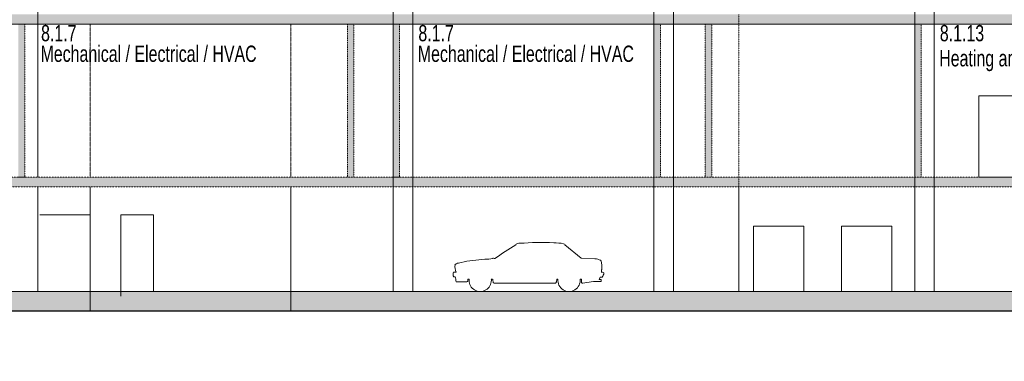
# Model space of a CAD drawing. Header units: millimetres. Extents: x -409347 to -76892, y 286088 to 1850972.
# Tile 86 of 256: x -268570 to -238367, y 541294 to 551778. Entities that reach past the tile are written whole.
import ezdxf

# ---------------------------------------------------------------- set-up
doc = ezdxf.new("R2010")
doc.units = ezdxf.units.MM
doc.linetypes.add('DGN Style 2', pattern=[3.08948, 1.853688, -1.235792])
for name, color, linetype, lineweight in [('A_BU_CONCRETE_S_FILL', 7, 'Continuous', 0), ('A_BU_FURNITURE_E', 58, 'Continuous', 0), ('A_P_FASD_TRA_V_X', 54, 'DGN Style 2', 0), ('A_P_TUER_ALL_X_X', 2, 'Continuous', 0), ('A_P_WAND_BET_A_X', 25, 'Continuous', 0), ('A_P_WAND_BET_V_X', 131, 'DGN Style 2', 0), ('A_P_WAND_BET_X_X', 251, 'Continuous', 30), ('W_TEXT1', 251, 'Continuous', 13), ('Z_RAUMSTEMPEL', 251, 'Continuous', 0)]:
    doc.layers.add(name, color=color, linetype=linetype, lineweight=lineweight)
doc.styles.add('H_200-25', font='arial.ttf', dxfattribs={"width": 0.7, "height": 0.5})
doc.styles.add('HPP200-25', font='arial.ttf', dxfattribs={"width": 0.7, "height": 0.5})

msp = doc.modelspace()

# ---------------------------------------------------------------- hatches: boundary and pattern name
at = {"layer": 'A_BU_CONCRETE_S_FILL'}
for points in [[(-228962, 551638), (-290207, 551638), (-290207, 551938), (-284057, 551938), (-284057, 582338), (-283757, 582338), (-283757, 551938), (-228962, 551938)], [(-290707, 542838), (-290707, 561438), (-293507, 561438), (-293507, 561938), (-290407, 561938), (-290407, 571842), (-290407, 571938), (-284057, 571938), (-284057, 571538), (-290207, 571538), (-290207, 561938), (-290207, 561938), (-290207, 543438), (-232736, 543438), (-232736, 551638), (-232236, 551638), (-232236, 542838)]]:
    msp.add_hatch(color=256, dxfattribs=at).paths.add_polyline_path(points, flags=0)
at = {"layer": 'A_P_FASD_TRA_V_X', "ltscale": 0.01}
for points in [[(-268607, 546944), (-268607, 551638), (-268407, 551638), (-268407, 546944)], [(-257115, 546944), (-257115, 551638), (-256915, 551638), (-256915, 546944)], [(-290207, 546644), (-290207, 546944), (-232736, 546944), (-232736, 546644)]]:
    msp.add_hatch(color=256, dxfattribs=at).paths.add_polyline_path(points, flags=0)
at = {"layer": 'A_P_FASD_TRA_V_X', "ltscale": 0.01, "extrusion": (0, 0, -1)}
for points in [[(258315, 546944), (258315, 551638), (258515, 551638), (258515, 546944)], [(248915, 546944), (248915, 551638), (249115, 551638), (249115, 546944)], [(247342, 546944), (247342, 551638), (247542, 551638), (247542, 546944)], [(240915, 546944), (240915, 551638), (241115, 551638), (241115, 546944)]]:
    msp.add_hatch(color=256, dxfattribs=at).paths.add_polyline_path(points, flags=0)

# ---------------------------------------------------------------- linework, layer by layer
at = {"layer": 'A_BU_CONCRETE_S_FILL'}
for p, q in [((-268008, 556538), (-268008, 546944)), ((-290207, 551638), (-228962, 551638)), ((-268008, 546644), (-268008, 543438)), ((-266410, 542838), (-266410, 546644)), ((-260253, 542838), (-260253, 546644)), ((-266410, 545789), (-267955, 545789)), ((-265467, 543289), (-265467, 545789)), ((-265467, 545789), (-264467, 545789)), ((-264467, 545789), (-264467, 543438)), ((-232736, 543438), (-290207, 543438)), ((-268008, 543438), (-268607, 543438)), ((-290707, 542838), (-232236, 542838))]:
    msp.add_line(p, q, dxfattribs=at)
at = {"layer": 'A_BU_FURNITURE_E'}
for p, q in [((-251345, 544464), (-251845, 544870)), ((-254297, 544425), (-254763, 544374)), ((-250924, 544440), (-251345, 544464)), ((-250716, 544111), (-250716, 544261)), ((-255276, 544013), (-255276, 543940)), ((-255178, 544032), (-255248, 544032)), ((-250728, 544032), (-250728, 544090)), ((-255251, 543890), (-255208, 543890)), ((-255186, 543733), (-254852, 543733)), ((-254827, 543815), (-254785, 543815)), ((-254103, 543815), (-254062, 543815)), ((-254011, 543692), (-252141, 543692)), ((-252092, 543815), (-252060, 543815)), ((-251377, 543815), (-251341, 543815)), ((-251301, 543693), (-250965, 543740)), ((-250965, 543740), (-250737, 543740)), ((-250796, 543809), (-250767, 543879)), ((-250737, 543809), (-250796, 543809)), ((-250767, 543879), (-250704, 543881)), ((-250737, 543740), (-250737, 543809))]:
    msp.add_line(p, q, dxfattribs=at)
for centre, radius, start, end in [((-245831, 532656), 14341, 121.6062, 124.7151), ((-253341, 544876), 8.5, 115.6015, 235.3272), ((-253229, 544696), 221, 89.9524, 121.5402), ((-252579, 535619), 9320, 87.5651, 94.003), ((-252184, 543388), 1543, 78.9387, 89.962), ((-251918, 544767), 139, 53.0191, 77.4588), ((-251823, 544850), 29.5, 112.6233, 138.2082), ((-255074, 544093), 220, 99.437, 133.2692), ((-255039, 544821), 598, 251.8162, 252.9501), ((-254829, 544202), 388, 172.8652, 205.8715), ((-254499, 541961), 2427, 96.23, 104.5861), ((-254369, 546537), 2113, 271.9642, 278.3283), ((-254045, 544441), 19, 60.28, 164.4847), ((-253536, 545785), 1418, 249.3778, 251.0041), ((-250946, 543985), 455, 64.4307, 87.2861), ((-251053, 544249), 337, 2.0279, 25.7251), ((-255246, 543999), 32.9, 94.4627, 156.1382), ((-250751, 544117), 35.8, 310.3797, 350.1532), ((-250755, 543509), 523, 82.8302, 87.0615), ((-250693, 543980), 48.3, 31.6574, 85.9618), ((-250737, 543988), 86.4, 323.6693, 11.8395), ((-255209, 543942), 66.5, 181.3679, 231.2714), ((-255714, 543740), 528, 359.2239, 16.4809), ((-254852, 543758), 24.5, 271.1572, 350.7976), ((-254203, 543778), 625, 176.5386, 182.1941), ((-254444, 543781), 343, 174.2825, 179.9997), ((-254444, 543781), 343, 179.9997, 359.9997), ((-254444, 543781), 343, 359.9997, 5.7169), ((-252853, 543993), 1221, 188.3732, 193.1376), ((-254014, 543722), 29.4, 191.8431, 274.6459), ((-252142, 543718), 25.8, 272.8573, 333.2744), ((-252260, 543790), 164, 329.4767, 349.6683), ((-256527, 544600), 4507, 349.2595, 349.788), ((-251708, 543713), 394, 165.0006, 167.1244), ((-251719, 543781), 343, 174.2825, 5.7169), ((-251790, 543727), 458, 357.8951, 11.0928), ((-251309, 543716), 24.6, 192.4587, 289.9812), ((-250758, 543957), 92.9, 305.2034, 347.4375)]:
    msp.add_arc(centre, radius, start, end, dxfattribs=at)
at = {"layer": 'A_P_FASD_TRA_V_X', "ltscale": 0.01}
for p, q in [((-268407, 551638), (-268607, 551638)), ((-268407, 546944), (-268407, 551638)), ((-258515, 546944), (-258515, 551638)), ((-258515, 551638), (-258315, 551638)), ((-258315, 551638), (-258315, 546944)), ((-256915, 551638), (-257115, 551638)), ((-257115, 551638), (-257115, 546944)), ((-256915, 546944), (-256915, 551638)), ((-249115, 551638), (-248915, 551638)), ((-249115, 546944), (-249115, 551638)), ((-248915, 551638), (-248915, 546944)), ((-247542, 551638), (-247342, 551638)), ((-247542, 546944), (-247542, 551638)), ((-247342, 551638), (-247342, 546944)), ((-241115, 551638), (-240915, 551638)), ((-241115, 546944), (-241115, 551638)), ((-240915, 551638), (-240915, 546944)), ((-232736, 546944), (-290207, 546944)), ((-268607, 546944), (-268407, 546944)), ((-258315, 546944), (-258515, 546944)), ((-257115, 546944), (-256915, 546944)), ((-248915, 546944), (-249115, 546944)), ((-247342, 546944), (-247542, 546944)), ((-240915, 546944), (-241115, 546944)), ((-290207, 546644), (-232736, 546644))]:
    msp.add_line(p, q, dxfattribs=at)
at = {"layer": 'A_P_TUER_ALL_X_X', "ltscale": 0.01}
msp.add_3dface([(-239145, 546944), (-239145, 549444), (-237145, 549444), (-237145, 546944)], dxfattribs=at)
at = {"layer": 'A_P_WAND_BET_A_X'}
for p, q in [((-241115, 543438), (-241115, 561578)), ((-240515, 561578), (-240515, 543438)), ((-249115, 543438), (-249115, 559125)), ((-248515, 559125), (-248515, 543438)), ((-257115, 543438), (-257115, 555938)), ((-256515, 555938), (-256515, 543438)), ((-246513, 546644), (-246513, 543438)), ((-241112, 546644), (-241112, 543438)), ((-246061, 545438), (-244515, 545438)), ((-246061, 545438), (-246061, 543438)), ((-244515, 545438), (-244515, 543438)), ((-243360, 545438), (-241815, 545438)), ((-243360, 545438), (-243360, 543438)), ((-241815, 545438), (-241815, 543438)), ((-256515, 543438), (-257115, 543438)), ((-248515, 543438), (-249115, 543438)), ((-240515, 543438), (-241115, 543438))]:
    msp.add_line(p, q, dxfattribs=at)
at = {"layer": 'A_P_WAND_BET_A_X', "ltscale": 0.01}
msp.add_3dface([(-409347, 1850972), (-87526, 1850972), (-87526, 286088), (-409347, 286088)], dxfattribs=at)
at = {"layer": 'A_P_WAND_BET_V_X', "ltscale": 0.01}
for p, q in [((-246513, 551938), (-246513, 546644)), ((-241112, 551938), (-241112, 546644))]:
    msp.add_line(p, q, dxfattribs=at)
at = {"layer": 'A_P_WAND_BET_V_X'}
for p, q in [((-266410, 546944), (-266410, 551638)), ((-260253, 546944), (-260253, 551638))]:
    msp.add_line(p, q, dxfattribs=at)
msp.add_3dface([(-346400, 627362), (-346400, 492362), (-171400, 492362), (-171400, 627362)], dxfattribs=at)
at = {"layer": 'A_P_WAND_BET_X_X', "ltscale": 0.01}
msp.add_line((-290707, 542838), (-232236, 542838), dxfattribs=at)
msp.add_line((-290707, 542838), (-232236, 542838), dxfattribs=at)

# ---------------------------------------------------------------- texts
at = {"layer": 'W_TEXT1', "style": 'HPP200-25', "width": 0.7}
for s, p in [('Mechanical / Electrical / HVAC', (-267930, 550483)), ('Mechanical / Electrical / HVAC', (-256357, 550483)), ('Heating and Cooling Pump Room', (-240364, 550345))]:
    msp.add_text(s, height=500, dxfattribs=at).set_placement(p)
at = {"layer": 'Z_RAUMSTEMPEL', "style": 'H_200-25', "width": 0.7}
for s, p in [('8.1.7', (-267914, 551115)), ('8.1.7', (-256340, 551115)), ('8.1.13', (-240345, 551115))]:
    msp.add_text(s, height=500, dxfattribs=at).set_placement(p)

doc.saveas('drawing.dxf')
